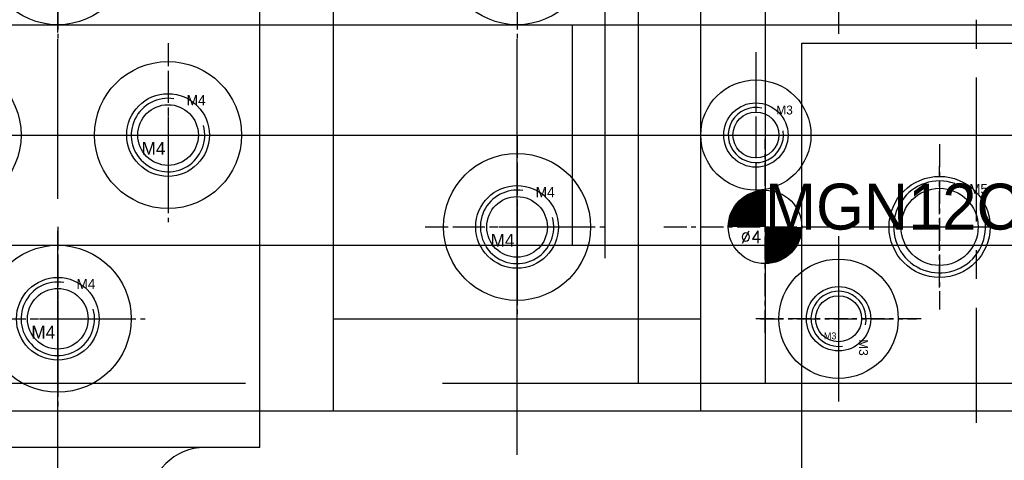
# Model space of a CAD drawing. Header units: millimetres. Extents: x -1657 to 8845, y -11980 to 3013.
# Tile 135 of 256: x 426 to 479, y 587 to 611. Entities that reach past the tile are written whole.
import ezdxf

# ---------------------------------------------------------------- set-up
doc = ezdxf.new("R2010")
doc.units = ezdxf.units.MM
doc.linetypes.add('CENTER', pattern=[2, 1.25, -0.25, 0.25, -0.25])
doc.linetypes.add('DASHED', pattern=[0.75, 0.5, -0.25])
for name, color, linetype in [('图层138', 141, 'Continuous'), ('图层167', 7, 'Continuous'), ('图层85', 230, 'Continuous'), ('图层86', 101, 'Continuous'), ('图层87', 241, 'Continuous'), ('图层88', 140, 'Continuous'), ('图层94', 125, 'Continuous'), ('裁切线轨', 252, 'Continuous')]:
    doc.layers.add(name, color=color, linetype=linetype)
doc.styles.add('SIMPLEX', font='SIMPLEX')

# ---------------------------------------------------------------- blocks, each defined once
blk = doc.blocks.new('4A')
at = {"color": 1, "linetype": 'CENTER'}
for p, q in [((0, 5), (0, -5)), ((-5, 0), (5, 0))]:
    blk.add_line(p, q, dxfattribs=at)
for radius in [4, 2.25]:
    blk.add_circle((0, 0), radius)
blk.add_text('M4', height=0.6969).set_placement((-1.438, -1.078))
blk = doc.blocks.new('4C')
at = {"color": 1, "linetype": 'CENTER', "ltscale": 1.3982}
for p, q in [((0, 3.496), (0, -3.496)), ((-3.496, 0), (3.496, 0))]:
    blk.add_line(p, q, dxfattribs=at)
blk.add_circle((0, 0), 1.65)
at = {"color": 2, "linetype": 'Continuous'}
blk.add_arc((0, 0), 2, 80.7475, 15.0508, dxfattribs=at)
blk.add_text('M4', height=0.5584).set_placement((1.013, 1.613))
blk = doc.blocks.new('3C')
at = {"color": 1, "linetype": 'CENTER'}
for p, q in [((0, 4.5), (0, -4.5)), ((-4.5, 0), (4.5, 0))]:
    blk.add_line(p, q, dxfattribs=at)
blk.add_circle((0, 0), 1.25)
at = {"color": 2, "linetype": 'Continuous'}
blk.add_arc((0, 0), 1.5, 77.2897, 8.5828, dxfattribs=at)
blk.add_text('M3', height=0.4838).set_placement((1.112, 1.118))
blk = doc.blocks.new('529A5')
at = {"layer": '裁切线轨', "color": 1, "linetype": 'CENTER', "ltscale": 8.5376}
blk.add_line((15.66, -21.344), (15.66, 21.344), dxfattribs=at)
at = {"layer": '裁切线轨', "ltscale": 1.5}
for p, q in [((2.16, -18.4), (2.16, 18.4)), ((2.16, 18.4), (29.16, 18.4)), ((29.16, -18.4), (29.16, 18.4)), ((2.16, 11.5), (29.16, 11.5)), ((2.16, -11.5), (29.16, -11.5)), ((2.16, -18.4), (29.16, -18.4))]:
    blk.add_line(p, q, dxfattribs=at)
at = {"layer": '裁切线轨', "color": 1, "linetype": 'CENTER', "ltscale": 6.264}
blk.add_line((0, 0), (31.32, 0), dxfattribs=at)
at = {"layer": '裁切线轨', "ltscale": 1.5}
for p in [(5.66, 7.5), (25.66, 7.5), (5.66, -7.5), (25.66, -7.5)]:
    blk.add_blockref('3C', p, dxfattribs=at)
blk = doc.blocks.new('3A')
at = {"color": 1, "linetype": 'CENTER'}
for p, q in [((0, 4.25), (0, -4.25)), ((-4.25, 0), (4.25, 0))]:
    blk.add_line(p, q, dxfattribs=at)
for radius in [3.25, 1.75]:
    blk.add_circle((0, 0), radius)
blk.add_text('M3', height=0.3706).set_placement((-0.802, -1.114))
blk = doc.blocks.new('5C')
at = {"color": 1, "linetype": 'CENTER'}
for p, q in [((0, 4.5), (0, -4.5)), ((-4.5, 0), (4.5, 0))]:
    blk.add_line(p, q, dxfattribs=at)
blk.add_circle((0, 0), 2.1)
at = {"color": 2, "linetype": 'Continuous'}
blk.add_arc((0, 0), 2.5, 70.7735, 12.493, dxfattribs=at)
blk.add_text('M5', height=0.54).set_placement((1.623, 1.797))
blk = doc.blocks.new('2BE04')
at = {"layer": '图层138', "color": 1, "linetype": 'CENTER', "lineweight": -3, "ltscale": 69.6}
blk.add_line((125, -224), (125, 24), dxfattribs=at)
blk = doc.blocks.new('4w')
at = {"color": 1, "linetype": 'CENTER'}
for p, q in [((0, -5.772), (0, 4.766)), ((-5.516, 0), (5.274, 0))]:
    blk.add_line(p, q, dxfattribs=at)
at = {"const_width": 2}
for points in [[(0, 1, 0.414214), (-1, 0, 1)], [(0, -1, 0.414214), (1, 0, 1)]]:
    blk.add_lwpolyline(points, format="xyb", dxfattribs=at)
blk.add_circle((0, 0), 2)
at = {"style": 'SIMPLEX'}
blk.add_text('%%c4', height=0.6667, dxfattribs=at).set_placement((-1.335, -0.881))
blk = doc.blocks.new('631E6')
at = {"layer": '裁切线轨', "ltscale": 1.55}
for p, q in [((0, 0), (95, 0)), ((0, 0), (0, -12)), ((0, -12), (95, -12))]:
    blk.add_line(p, q, dxfattribs=at)
at = {"layer": '裁切线轨', "color": 1, "linetype": 'CENTER', "ltscale": 1.6704}
for p, q in [((10, -1.824), (10, -10.176)), ((5.824, -6), (14.176, -6))]:
    blk.add_line(p, q, dxfattribs=at)
at = {"layer": '裁切线轨', "color": 1, "linetype": 'CENTER', "ltscale": 22.04}
blk.add_line((-7.6, -6), (102.6, -6), dxfattribs=at)
at = {"layer": '裁切线轨', "ltscale": 1.55}
for radius in [3, 1.75]:
    blk.add_circle((10, -6), radius, dxfattribs=at)
at = {"layer": '裁切线轨'}
blk.add_text('MGN12C1R95ZF', height=2.5, dxfattribs=at).set_placement((10.492, -11.147))

msp = doc.modelspace()

# ---------------------------------------------------------------- linework, layer by layer
at = {"layer": '图层85', "color": 1, "linetype": 'CENTER', "ltscale": 10.44}
msp.add_line((452.7098, 590.7368), (452.7098, 642.9368), dxfattribs=at)
at = {"layer": '图层85', "ltscale": 1.625}
for p, q in [((442.7098, 594.3368), (442.7098, 639.3368)), ((462.7098, 594.3368), (462.7098, 639.3368)), ((442.7098, 594.3368), (462.7098, 594.3368))]:
    msp.add_line(p, q, dxfattribs=at)
at = {"layer": '图层86', "color": 1, "linetype": 'CENTER', "ltscale": 6.96}
for p, q in [((427.7098, 586.9368), (427.7098, 621.7368)), ((452.7098, 586.9368), (452.7098, 621.7368))]:
    msp.add_line(p, q, dxfattribs=at)
at = {"layer": '图层86', "ltscale": 0.875}
msp.add_line((438.7098, 589.3368), (438.7098, 619.3368), dxfattribs=at)
at = {"layer": '图层86', "ltscale": 1.625}
for p, q in [((442.7098, 589.3368), (442.7098, 619.3368)), ((462.7098, 589.3368), (462.7098, 619.3368)), ((287.7098, 589.3368), (545.2098, 589.3368))]:
    msp.add_line(p, q, dxfattribs=at)
at = {"layer": '图层86', "color": 1, "linetype": 'CENTER', "ltscale": 59.74}
msp.add_line((267.1098, 604.3368), (550.8098, 604.3368), dxfattribs=at)
at = {"layer": '图层86', "color": 4, "linetype": 'DASHED', "ltscale": 42.916667}
msp.add_line((287.7098, 590.8368), (545.2098, 590.8368), dxfattribs=at)
at = {"layer": '图层87', "ltscale": 1.625}
for p, q in [((305.7098, 610.3368), (550.7098, 610.3368)), ((305.7098, 598.3368), (550.7098, 598.3368))]:
    msp.add_line(p, q, dxfattribs=at)
at = {"layer": '图层87', "color": 1, "linetype": 'CENTER', "ltscale": 56.84}
msp.add_line((286.1098, 604.3368), (570.3098, 604.3368), dxfattribs=at)
at = {"layer": '图层88', "color": 1, "linetype": 'CENTER', "ltscale": 14.384}
msp.add_line((427.7098, 552.3768), (427.7098, 624.2968), dxfattribs=at)
at = {"layer": '图层88', "ltscale": 0.875}
for q in [(438.7098, 619.3368), (416.7098, 587.3368)]:
    msp.add_line((438.7098, 587.3368), q, dxfattribs=at)
at = {"layer": '图层88', "ltscale": 1.625}
msp.add_arc((435.7098, 584.3368), 3, 90, 180, dxfattribs=at)
at = {"layer": '图层94', "ltscale": 1.625}
for p, q in [((468.2098, 609.3368), (523.2098, 609.3368)), ((468.2098, 539.3368), (468.2098, 609.3368))]:
    msp.add_line(p, q, dxfattribs=at)
at = {"layer": '图层94', "color": 1, "linetype": 'CENTER'}
for p, q in [((475.7098, 596.0368), (475.7098, 602.6368)), ((472.4098, 599.3368), (479.0098, 599.3368))]:
    msp.add_line(p, q, dxfattribs=at)
at = {"layer": '图层94', "ltscale": 1.375}
msp.add_circle((475.7098, 599.3368), 2.75, dxfattribs=at)

# ---------------------------------------------------------------- block references
at = {"layer": '图层138', "ltscale": 1.125}
msp.add_blockref('2BE04', (332.5097, 682.4368), dxfattribs=at)
at = {"layer": '图层167', "ltscale": 3}
msp.add_blockref('4w', (466.2098, 599.3368), dxfattribs=at)
at = {"layer": '图层167', "ltscale": 3.75}
msp.add_blockref('5C', (475.7098, 599.3368), dxfattribs=at)
at = {"layer": '图层85', "ltscale": 1.625}
for p in [(452.7098, 614.3368), (452.7098, 599.3368)]:
    msp.add_blockref('4A', p, dxfattribs=at)
at = {"layer": '图层86', "ltscale": 1.625}
for name, p in [('3A', (470.2098, 614.3368)), ('4C', (452.7098, 599.3368)), ('3A', (470.2098, 594.3368))]:
    msp.add_blockref(name, p, dxfattribs=at)
at = {"layer": '图层86', "ltscale": 0.875}
msp.add_blockref('4C', (433.7098, 604.3368), dxfattribs=at)
at = {"layer": '图层86', "ltscale": 3.75}
msp.add_blockref('4C', (427.7098, 594.3368), dxfattribs=at)
at = {"layer": '图层87', "ltscale": 1.625}
msp.add_blockref('3C', (465.7098, 604.3368), dxfattribs=at)
at = {"layer": '图层88', "ltscale": 3.75}
for p in [(427.7098, 614.3368), (427.7098, 594.3368)]:
    msp.add_blockref('4A', p, dxfattribs=at)
at = {"layer": '图层88', "ltscale": 0.875}
for p in [(421.7098, 604.3368), (433.7098, 604.3368)]:
    msp.add_blockref('4A', p, dxfattribs=at)
at = {"layer": '裁切线轨', "ltscale": 1.625, "rotation": 270}
msp.add_blockref('529A5', (477.7098, 619.9968), dxfattribs=at)
at = {"layer": '裁切线轨'}
msp.add_blockref('631E6', (455.7098, 610.3368), dxfattribs=at)

doc.saveas('drawing.dxf')
